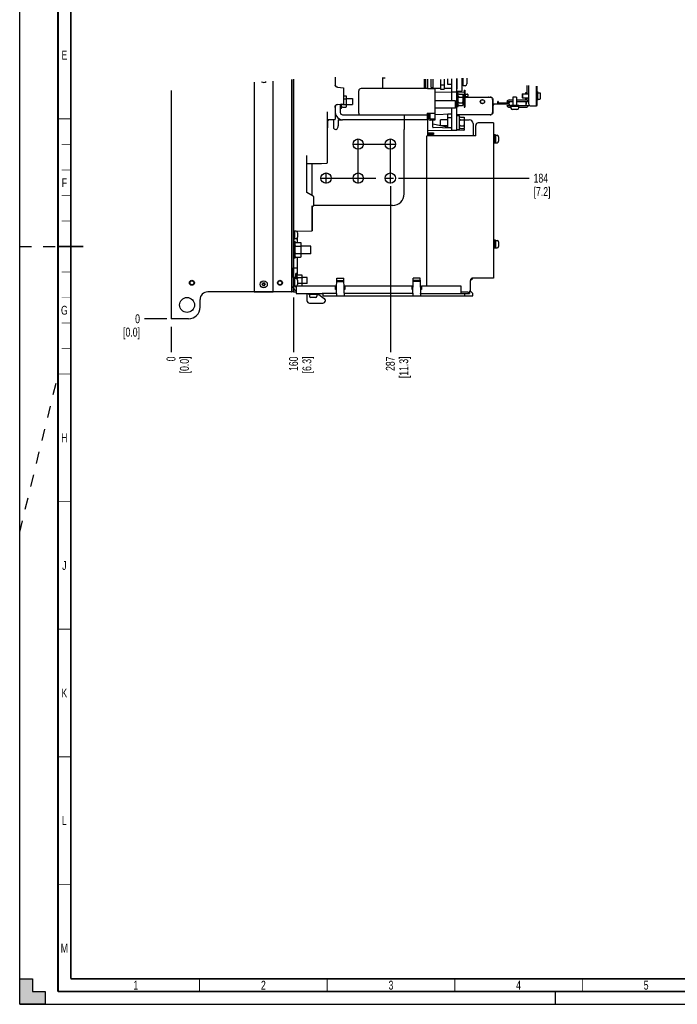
# Paper-space layout 'SUBMITTAL_E3H_2_2' of a CAD drawing. Header units: millimetres. Extents: x 0 to 841, y 0 to 594.
# Tile 1 of 58: x 0 to 258, y 0 to 386. Entities that reach past the tile are written whole.
import ezdxf

# ---------------------------------------------------------------- set-up
doc = ezdxf.new("R2010")
doc.units = ezdxf.units.MM
doc.header["$LTSCALE"] = 46.255
doc.linetypes.add('CENTER', pattern=[0.6, 0.375, -0.075, 0.075, -0.075])
doc.linetypes.add('DASHED', pattern=[0.2, 0.1, -0.1])
doc.layers.get('0').update_dxf_attribs({"linetype": 'CONTINUOUS'})
for name, color, linetype in [('002___PRT_ALL_AXES', 7, 'CONTINUOUS'), ('02___PRT_ALL_AXES', 7, 'CONTINUOUS'), ('DATUM', 7, 'CONTINUOUS'), ('DEFAULT_1', 7, 'CENTER'), ('DRAFTS', 7, 'CONTINUOUS'), ('NOTES', 7, 'CONTINUOUS'), ('ROUNDS', 7, 'CONTINUOUS')]:
    doc.layers.add(name, color=color, linetype=linetype)
doc.styles.get("Standard").update_dxf_attribs({"font": 'txt', "width": 0.725})
doc.dimstyles.new('DIMSTYLE_3', dxfattribs={"dimtxt": 3.5, "dimasz": 4.8, "dimexe": 3.2, "dimexo": 1.6, "dimgap": 0.875, "dimtad": 0, "dimtih": 1, "dimtoh": 1, "dimdec": 1, "dimzin": 0, "dimdsep": 46, "dimtxsty": 'STANDARD', "dimblk": 'CLOSED', "dimblk1": 'CLOSED', "dimblk2": 'CLOSED', "dimcen": 0.09, "dimadec": 0, "dimazin": 0, "dimtp": 0.4, "dimtm": 0.4, "dimtfac": 1, "dimtdec": 1, "dimtofl": 0, "dimtmove": 0, "dimatfit": 3, "dimldrblk": 'CLOSED', "dimfxl": 1, "dimtolj": 1, "dimtzin": 0, "dimarcsym": 0})

# ---------------------------------------------------------------- blocks, each defined once
blk = doc.blocks.new('*D69')
at = {"color": 2, "linetype": 'CONTINUOUS'}
blk.add_line((59.3, 265.47), (59.3, 255.62), dxfattribs=at)
at = {"color": 2, "linetype": 'CONTINUOUS', "insert": (57.55, 253.87), "char_height": 3.5, "width": 12.6875, "attachment_point": 3, "rotation": 90, "line_spacing_factor": 0.9}
blk.add_mtext('0\\P[0.0]', dxfattribs=at)
blk = doc.blocks.new('_CLOSED')
at = {"color": 0, "linetype": 'BYBLOCK'}
for p, q in [((0, 0), (-1, 0.167)), ((-1, 0.167), (-1, -0.167)), ((-1, -0.167), (0, 0)), ((-1, 0), (0, 0))]:
    blk.add_line(p, q, dxfattribs=at)
blk = doc.blocks.new('*D70')
at = {"color": 2, "linetype": 'CONTINUOUS'}
blk.add_line((145.25, 320.57), (145.25, 255.62), dxfattribs=at)
at = {"color": 2, "linetype": 'CONTINUOUS', "insert": (143.5, 253.87), "char_height": 3.5, "width": 15.225, "attachment_point": 3, "rotation": 90, "line_spacing_factor": 0.9}
blk.add_mtext('287\\P[11.3]', dxfattribs=at)
blk = doc.blocks.new('*D71')
at = {"color": 2, "linetype": 'CONTINUOUS'}
blk.add_line((148.45, 323.77), (199.65, 323.77), dxfattribs=at)
at = {"color": 2, "linetype": 'CONTINUOUS', "insert": (201.4, 325.52), "char_height": 3.5, "width": 12.6875, "attachment_point": 1, "line_spacing_factor": 0.9}
blk.add_mtext('184\\P[7.2]', dxfattribs=at)
blk = doc.blocks.new('*D72')
at = {"color": 2, "linetype": 'CONTINUOUS'}
blk.add_line((57.66, 268.67), (48.88, 268.67), dxfattribs=at)
at = {"color": 2, "linetype": 'CONTINUOUS', "insert": (47.13, 270.42), "char_height": 3.5, "width": 12.6875, "attachment_point": 3, "line_spacing_factor": 0.9}
blk.add_mtext('0\\P[0.0]', dxfattribs=at)
blk = doc.blocks.new('*D102')
at = {"color": 2, "linetype": 'CONTINUOUS'}
blk.add_line((107.3, 276.93), (107.3, 255.62), dxfattribs=at)
at = {"color": 2, "linetype": 'CONTINUOUS', "insert": (105.55, 253.87), "char_height": 3.5, "width": 12.6875, "attachment_point": 3, "rotation": 90, "line_spacing_factor": 0.9}
blk.add_mtext('160\\P[6.3]', dxfattribs=at)

psp = doc.layouts.new('SUBMITTAL_E3H_2_2')

# ---------------------------------------------------------------- hatches: boundary and pattern name
at = {"linetype": 'CONTINUOUS'}
h = psp.add_hatch(color=7, dxfattribs=at)
h.paths.add_polyline_path([(0, 10), (5, 10), (5, 5), (10, 5), (10, 0), (0, 0)])
h.paths.add_polyline_path([(0, 594), (10, 594), (10, 589), (5, 589), (5, 584), (0, 584)])
h.paths.add_polyline_path([(841, 0), (841, 10), (836, 10), (836, 5), (831, 5), (831, 0)])
h.paths.add_polyline_path([(836, 584), (836, 589), (831, 589), (831, 594), (841, 594), (841, 584)])

# ---------------------------------------------------------------- linework, layer by layer
at = {"color": 7, "linetype": 'CONTINUOUS'}
for p, q in [((0, 0), (0, 594)), ((0, 0), (0, 594)), ((171.32, 342.44), (171.32, 362.86)), ((91.88, 361.32), (91.88, 279.17)), ((99.38, 279.17), (99.38, 361.73)), ((106.58, 362.4), (106.58, 279.17)), ((106.61, 362.41), (106.61, 279.17)), ((159.84, 358.91), (162.72, 358.91)), ((161.9, 362.5), (161.9, 360.68)), ((161.9, 359.23), (161.9, 359.09)), ((161.9, 359.09), (164.9, 359.09)), ((162.72, 358.91), (162.72, 349.19)), ((164.9, 362.48), (164.9, 358.65)), ((164.9, 360.3), (166.4, 360.3)), ((166.4, 362.55), (166.4, 358.65)), ((166.4, 359.09), (169.4, 359.09)), ((202.73, 357.67), (202.73, 359.81)), ((126.89, 356), (127.79, 356)), ((127.79, 356), (128.09, 355.85)), ((127.79, 354.88), (128.09, 355.03)), ((128.09, 351.68), (128.09, 355.85)), ((162.72, 357.56), (169.4, 357.44)), ((164.9, 358.65), (166.4, 358.65)), ((171.32, 357.44), (169.4, 357.44)), ((174.11, 357.36), (171.32, 357.41)), ((171.86, 357.13), (171.32, 357.13)), ((171.86, 351.76), (171.86, 357.13)), ((172.16, 356.68), (171.86, 356.53)), ((172.16, 355.56), (171.86, 355.71)), ((172.16, 355.56), (171.86, 355.26)), ((172.16, 356.68), (173.51, 356.68)), ((172.16, 355.56), (173.51, 355.56)), ((173.51, 356.68), (173.81, 356.53)), ((173.51, 355.56), (173.81, 355.71)), ((173.51, 355.56), (173.81, 355.26)), ((173.81, 352.36), (173.81, 356.53)), ((173.9, 355.11), (174.16, 355.12)), ((174.18, 355.13), (174.16, 355.12)), ((174.19, 355.14), (174.18, 355.13)), ((174.2, 355.16), (174.19, 355.14)), ((174.2, 358.19), (174.5, 358.19)), ((174.5, 358.19), (174.5, 351.59)), ((174.5, 356.74), (175.49, 356.71)), ((174.5, 355.74), (175.49, 355.78)), ((174.65, 355.75), (174.65, 356.74)), ((175.64, 356.56), (175.64, 355.93)), ((196.91, 356.62), (197.06, 356.77)), ((196.91, 356.62), (196.91, 355.42)), ((196.91, 355.42), (197.06, 355.27)), ((197.06, 356.77), (197.06, 355.27)), ((197.06, 356.77), (199.46, 356.77)), ((197.06, 355.27), (199.46, 355.27)), ((202.58, 357.67), (202.88, 357.67)), ((202.88, 357.67), (202.88, 354.37)), ((202.88, 356.56), (202.91, 356.56)), ((202.88, 355.48), (202.91, 355.48)), ((202.91, 357.26), (202.91, 354.77)), ((202.91, 357.26), (203.96, 357.26)), ((203.99, 357.23), (203.99, 354.8)), ((126.14, 351.08), (126.14, 352.78)), ((126.44, 352.65), (126.14, 352.5)), ((126.44, 351.53), (126.14, 351.68)), ((126.44, 352.65), (126.29, 352.8)), ((126.44, 352.65), (127.79, 352.65)), ((126.44, 351.53), (127.79, 351.53)), ((126.89, 354.88), (127.79, 354.88)), ((127.79, 354.88), (128.09, 354.58)), ((127.79, 352.65), (128.09, 352.95)), ((127.79, 352.65), (128.09, 352.5)), ((127.79, 351.53), (128.09, 351.68)), ((128.09, 354.97), (130.43, 354.97)), ((128.09, 352.57), (130.43, 352.57)), ((130.43, 354.97), (130.43, 352.57)), ((171.86, 351.76), (171.32, 351.76)), ((172.16, 353.32), (171.86, 353.62)), ((172.16, 353.32), (171.86, 353.17)), ((172.16, 352.21), (171.86, 352.36)), ((172.16, 353.32), (173.51, 353.32)), ((172.16, 352.21), (173.51, 352.21)), ((173.51, 353.32), (173.81, 353.62)), ((173.51, 353.32), (173.81, 353.17)), ((173.51, 352.21), (173.81, 352.36)), ((174.2, 351.59), (174.5, 351.59)), ((202.58, 354.37), (202.88, 354.37)), ((202.58, 352.19), (202.73, 352.19)), ((202.73, 352.19), (202.73, 354.37)), ((202.91, 354.77), (203.96, 354.77)), ((126.14, 351.08), (125.6, 351.08)), ((132.87, 349.19), (132.87, 348.59)), ((159.72, 349.19), (159.72, 348.59)), ((159.72, 349.19), (162.72, 349.19)), ((159.86, 349.19), (159.86, 340.31)), ((162.72, 348.77), (169.31, 349)), ((172.4, 348.13), (171.32, 348.13)), ((172.4, 342.76), (172.4, 348.13)), ((172.7, 347.68), (172.4, 347.53)), ((172.7, 347.68), (174.05, 347.68)), ((174.05, 347.68), (174.35, 347.53)), ((174.35, 343.36), (174.35, 347.53)), ((194.87, 350.62), (193.13, 350.62)), ((120.5, 343.54), (120.56, 343.54)), ((122.93, 346.67), (122.93, 343.79)), ((124.6, 343.31), (124.73, 343.58)), ((124.73, 343.58), (124.81, 343.89)), ((124.81, 343.89), (124.85, 344.25)), ((124.85, 346.67), (124.85, 344.25)), ((124.85, 346.67), (126.56, 346.67)), ((150.65, 346.67), (150.65, 342.83)), ((161.9, 343.73), (161.9, 346.43)), ((164.9, 344.3), (161.97, 344.95)), ((169.31, 343.38), (161.98, 343.64)), ((164.9, 344.24), (164.9, 346.64)), ((167.76, 346.64), (164.9, 346.64)), ((167.76, 344.24), (164.9, 344.24)), ((167.76, 343.67), (165.17, 344.24)), ((169.02, 343.39), (168.34, 343.54)), ((172.7, 346.56), (172.4, 346.71)), ((172.7, 346.56), (172.4, 346.26)), ((172.7, 344.32), (172.4, 344.62)), ((172.7, 344.32), (172.4, 344.17)), ((172.7, 346.56), (174.05, 346.56)), ((172.7, 344.32), (174.05, 344.32)), ((174.05, 346.56), (174.35, 346.71)), ((174.05, 346.56), (174.35, 346.26)), ((174.05, 344.32), (174.35, 344.62)), ((174.05, 344.32), (174.35, 344.17)), ((123.89, 342.83), (124.08, 342.86)), ((124.08, 342.86), (124.26, 342.95)), ((124.26, 342.95), (124.44, 343.1)), ((124.44, 343.1), (124.6, 343.31)), ((159.5, 281.6), (159.5, 340.31)), ((159.5, 340.31), (159.74, 340.31)), ((169.4, 342.44), (159.86, 342.28)), ((171.32, 342.44), (169.4, 342.44)), ((172.4, 342.76), (171.32, 342.76)), ((174.11, 342.52), (171.32, 342.48)), ((172.7, 343.21), (172.4, 343.36)), ((172.53, 343.29), (172.4, 343.3)), ((172.7, 343.21), (174.05, 343.21)), ((174.05, 343.21), (174.35, 343.36)), ((174.11, 343.24), (174.11, 343.24)), ((174.2, 343.15), (174.2, 342.61)), ((187.68, 339.98), (187.68, 338.24)), ((114.65, 316.92), (114.65, 329.51)), ((114.5, 312.7), (114.5, 303.1)), ((114.5, 312.7), (114.65, 312.7)), ((114.65, 312.77), (114.65, 303.1)), ((108.8, 303.02), (108.8, 302.77)), ((108.93, 302.39), (108.93, 300.65)), ((114.5, 303.1), (114.65, 303.1)), ((107.93, 298.97), (107.3, 298.97)), ((107.93, 292.37), (107.93, 298.97)), ((108.23, 298.6), (107.93, 298.45)), ((108.23, 297.14), (107.93, 297.29)), ((108.23, 297.14), (107.93, 296.84)), ((108.23, 298.6), (110.03, 298.6)), ((108.23, 297.14), (110.03, 297.14)), ((108.8, 300.27), (108.8, 298.6)), ((110.03, 298.6), (110.33, 298.45)), ((110.03, 297.14), (110.33, 297.29)), ((110.03, 297.14), (110.33, 296.84)), ((110.33, 292.89), (110.33, 298.45)), ((187.68, 298.76), (187.68, 297.02)), ((108.23, 294.21), (107.93, 294.51)), ((108.23, 294.21), (107.93, 294.06)), ((108.23, 294.21), (110.03, 294.21)), ((110.03, 294.21), (110.33, 294.51)), ((110.03, 294.21), (110.33, 294.06)), ((107.93, 292.37), (107.3, 292.37)), ((108.23, 292.74), (107.93, 292.89)), ((108.23, 292.74), (110.03, 292.74)), ((108.8, 292.74), (108.8, 285.79)), ((110.03, 292.74), (110.33, 292.89)), ((108.2, 284.39), (108.2, 286.36)), ((108.74, 286.36), (108.2, 286.36)), ((108.74, 284.23), (108.74, 286.36)), ((109.04, 285.91), (108.74, 285.76)), ((109.04, 285.91), (110.39, 285.91)), ((110.39, 285.91), (110.69, 285.76)), ((110.69, 281.6), (110.69, 285.76)), ((95.32, 282.38), (94.95, 282.17)), ((94.95, 282.17), (95.32, 281.96)), ((95.32, 282.77), (95.32, 282.38)), ((95.63, 282.59), (95.32, 282.77)), ((95.32, 281.96), (95.32, 281.57)), ((95.32, 281.57), (95.63, 281.75)), ((95.94, 282.77), (95.63, 282.59)), ((95.63, 281.75), (95.94, 281.57)), ((95.94, 282.38), (95.94, 282.77)), ((96.3, 282.17), (95.94, 282.38)), ((95.94, 281.96), (96.3, 282.17)), ((95.94, 281.57), (95.94, 281.96)), ((109.04, 284.79), (108.74, 284.94)), ((109.04, 284.79), (108.74, 284.49)), ((108.93, 283.79), (108.93, 282.05)), ((109.04, 282.55), (108.93, 282.66)), ((109.04, 282.55), (108.93, 282.5)), ((109.04, 284.79), (110.39, 284.79)), ((109.04, 282.55), (110.39, 282.55)), ((110.39, 284.79), (110.69, 284.94)), ((110.39, 284.79), (110.69, 284.49)), ((110.39, 282.55), (110.69, 282.85)), ((110.39, 282.55), (110.69, 282.4)), ((91.88, 279.17), (99.38, 279.17)), ((106.58, 279.17), (106.61, 279.17)), ((108.2, 280.99), (108.2, 281.45)), ((108.33, 280.99), (108.2, 280.99)), ((108.74, 281.6), (108.74, 281.61)), ((115.86, 276.97), (114.12, 276.97)), ((0, 0), (0, 10)), ((0, 10), (5, 10)), ((0, 10), (5, 10)), ((5, 10), (5, 5)), ((5, 10), (5, 5)), ((5, 5), (10, 5)), ((5, 5), (10, 5)), ((10, 5), (10, 0)), ((10, 5), (10, 0)), ((10, 0), (0, 0)), ((0, 0), (841, 0)), ((0, 0), (841, 0))]:
    psp.add_line(p, q, dxfattribs=at)
at = {"color": 3, "linetype": 'CONTINUOUS'}
for p, q in [((142.28, 363.11), (143.18, 363.11)), ((143.18, 363.14), (143.18, 363.11)), ((169.4, 354.13), (169.4, 362.74)), ((202.58, 352.12), (202.58, 359.82)), ((59.3, 358.12), (59.3, 268.67)), ((174.2, 358.19), (174.2, 351.59)), ((183.76, 355.49), (183.6, 355.49)), ((187.43, 352.7), (187.43, 353.84)), ((187.52, 353.84), (187.43, 353.84)), ((187.52, 353.84), (187.52, 353.27)), ((198.59, 353.27), (198.59, 353.75)), ((201.68, 352.12), (202.58, 352.12)), ((169.4, 342.44), (169.4, 351.13)), ((183.76, 348.59), (171.32, 348.59)), ((185.63, 345.41), (184.73, 345.41)), ((185.63, 345.41), (185.63, 284.6)), ((178.7, 340.31), (159.74, 340.31)), ((107.3, 288.59), (108.8, 288.59)), ((185.63, 284.6), (184.73, 284.6)), ((106.58, 279.17), (105.5, 279.17)), ((116.46, 278.2), (117.2, 278.2)), ((60.86, 268.67), (59.3, 268.67))]:
    psp.add_line(p, q, dxfattribs=at)
at = {"color": 7, "linetype": 'DASHED'}
for p, q in [((0, 297), (15, 297)), ((0, 185), (15, 246.35)), ((210, 0), (210, 5))]:
    psp.add_line(p, q, dxfattribs=at)
at = {"color": 7, "linetype": 'CONTINUOUS'}
for points, const_width in [([(15, 589), (15, 5)], 0.7), ([(20, 10), (20, 584)], 0.7), ([(15, 347), (20, 347)], 0.35), ([(20, 337), (16.5, 337)], 0.25), ([(20, 327), (16.5, 327)], 0.25), ([(20, 317), (16.5, 317)], 0.25), ([(20, 307), (16.5, 307)], 0.25), ([(15, 297), (25, 297)], 0.7), ([(20, 287), (16.5, 287)], 0.25), ([(20, 277), (16.5, 277)], 0.25), ([(20, 267), (16.5, 267)], 0.25), ([(20, 257), (16.5, 257)], 0.25), ([(15, 247), (20, 247)], 0.35), ([(15, 197), (20, 197)], 0.35), ([(15, 147), (20, 147)], 0.35), ([(15, 97), (20, 97)], 0.35), ([(15, 47), (20, 47)], 0.35), ([(20, 10), (831, 10)], 0.7), ([(70.5, 5), (70.5, 10)], 0.35), ([(120.5, 5), (120.5, 10)], 0.35), ([(170.5, 5), (170.5, 10)], 0.35), ([(220.5, 5), (220.5, 10)], 0.35), ([(15, 5), (836, 5)], 0.7)]:
    psp.add_lwpolyline(points, dxfattribs=dict(at, const_width=const_width))
for centre, radius in [((181.35, 353.74), 0.834), ((132.65, 337.1), 2.02), ((145.25, 337.1), 2.02), ((120.05, 323.77), 2.02), ((132.65, 323.77), 2.02), ((145.25, 323.77), 2.02)]:
    psp.add_circle(centre, radius, dxfattribs=at)
at = {"color": 3, "linetype": 'CONTINUOUS'}
for centre, radius in [((181.35, 353.74), 0.75), ((67.5, 282.77), 0.75), ((102, 282.77), 0.75), ((65.6, 274.07), 2.92)]:
    psp.add_circle(centre, radius, dxfattribs=at)
at = {"color": 7, "linetype": 'CONTINUOUS'}
for centre, radius, start, end in [((169.31, 357.35), 0.09, 0, 89), ((174.11, 357.27), 0.09, 0, 89), ((175.49, 356.56), 0.15, 0, 88), ((175.49, 355.93), 0.15, 272, 360), ((203.96, 357.23), 0.03, 0, 90), ((193.13, 351.22), 0.6, 180, 270), ((194.87, 351.22), 0.6, 270, 360), ((203.96, 354.8), 0.03, 270, 360), ((126.56, 349.55), 0.96, 180, 270), ((169.31, 349.09), 0.09, 272.0001, 360), ((123.89, 343.79), 0.96, 180, 270), ((160.88, 347.08), 0.645, 180, 270), ((161.99, 345.03), 0.09, 179.9989, 257.5923), ((161.99, 343.73), 0.09, 180, 268), ((160.1, 341.81), 0.3, 216.0086, 270), ((169.31, 343.29), 0.09, 0, 87.9997), ((169.31, 342.53), 0.09, 271, 344.9684), ((174.11, 343.15), 0.09, 0, 88), ((174.11, 342.61), 0.09, 271, 360), ((187.08, 339.98), 0.6, 0, 90), ((187.08, 338.24), 0.6, 270, 360), ((108.33, 302.39), 0.6, 0, 90), ((108.33, 300.65), 0.6, 270, 360), ((187.08, 298.76), 0.6, 0, 90), ((187.08, 297.02), 0.6, 270, 360), ((108.33, 283.79), 0.6, 0, 90), ((108.33, 282.05), 0.6, 270, 360), ((114.12, 277.57), 0.6, 180, 270), ((115.86, 277.57), 0.6, 270, 360)]:
    psp.add_arc(centre, radius, start, end, dxfattribs=at)
at = {"color": 3, "linetype": 'CONTINUOUS'}
for centre, radius, start in [((126.56, 349.55), 2.88, 180), ((160.1, 341.81), 0.99, 255.8721)]:
    psp.add_arc(centre, radius, start, 270, dxfattribs=at)
at = {"layer": '002___PRT_ALL_AXES', "color": 7, "linetype": 'CONTINUOUS'}
for p, q in [((167.76, 360.46), (167.76, 362.64)), ((169.4, 360.46), (167.76, 360.46)), ((198.29, 356.77), (198.29, 357.32)), ((198.29, 357.32), (198.89, 357.32)), ((198.29, 354.71), (198.29, 355.27)), ((170.73, 354.13), (162.72, 354.13)), ((170.73, 351.13), (170.73, 354.13)), ((198.29, 354.71), (198.89, 354.71)), ((170.73, 351.13), (162.72, 351.13)), ((167.76, 343.54), (167.76, 348.84)), ((169.4, 348.84), (167.76, 348.84)), ((169.4, 347.34), (167.76, 347.34)), ((169.4, 343.54), (167.76, 343.54)), ((114.11, 297.17), (110.33, 297.17)), ((114.11, 294.17), (114.11, 297.17)), ((114.11, 294.17), (110.33, 294.17)), ((108.2, 284.87), (107.3, 284.87)), ((112.61, 284.87), (110.69, 284.87)), ((112.61, 282.47), (110.69, 282.47)), ((112.61, 282.47), (112.61, 284.87))]:
    psp.add_line(p, q, dxfattribs=at)
for centre, radius in [((67.5, 282.77), 0.975), ((95.63, 282.17), 1.4), ((102, 282.77), 0.975)]:
    psp.add_circle(centre, radius, dxfattribs=at)
psp.add_arc((95.63, 362.66), 1.4, 232.1264, 315.2921, dxfattribs=at)
at = {"layer": '02___PRT_ALL_AXES', "color": 7, "linetype": 'CONTINUOUS'}
for p, q in [((193.25, 355.48), (193.25, 352.25)), ((194.75, 355.48), (193.25, 355.48)), ((194.75, 355.48), (194.75, 352.25)), ((192.38, 351.88), (192.38, 352.25)), ((195.62, 352.25), (192.38, 352.25)), ((195.62, 351.88), (192.38, 351.88)), ((192.53, 351.88), (192.53, 351.22)), ((195.47, 351.88), (195.47, 351.22)), ((195.62, 351.88), (195.62, 352.25)), ((185.63, 339.86), (186.05, 339.86)), ((186.05, 340.73), (186.05, 337.49)), ((186.42, 340.73), (186.05, 340.73)), ((186.42, 340.73), (186.42, 337.49)), ((186.42, 340.58), (187.08, 340.58)), ((185.63, 338.36), (186.05, 338.36)), ((186.42, 337.49), (186.05, 337.49)), ((186.42, 337.64), (187.08, 337.64)), ((107.3, 303.14), (107.67, 303.14)), ((107.67, 303.14), (107.67, 299.9)), ((108.33, 302.99), (107.67, 302.99)), ((107.3, 299.9), (107.67, 299.9)), ((108.33, 300.05), (107.67, 300.05)), ((185.63, 298.64), (186.05, 298.64)), ((185.63, 297.14), (186.05, 297.14)), ((186.05, 299.51), (186.05, 296.27)), ((186.42, 299.51), (186.05, 299.51)), ((186.42, 299.51), (186.42, 296.27)), ((186.42, 299.36), (187.08, 299.36)), ((186.42, 296.27), (186.05, 296.27)), ((186.42, 296.42), (187.08, 296.42)), ((107.3, 284.54), (107.67, 284.54)), ((107.67, 284.54), (107.67, 281.3)), ((108.33, 284.39), (107.67, 284.39)), ((107.3, 281.3), (107.67, 281.3)), ((108.33, 281.45), (107.67, 281.45)), ((113.37, 278.23), (113.37, 278.6)), ((116.61, 278.23), (113.37, 278.23)), ((113.52, 278.23), (113.52, 277.57)), ((116.46, 278.23), (116.46, 277.57)), ((116.61, 278.23), (116.61, 278.6))]:
    psp.add_line(p, q, dxfattribs=at)
at = {"layer": 'DATUM', "color": 7, "linetype": 'CONTINUOUS'}
for p, q in [((173.84, 359.96), (173.84, 362.95)), ((173.84, 360.14), (173.24, 360.14)), ((174.56, 359.96), (173.84, 359.96)), ((173.81, 355.64), (173.9, 355.64)), ((173.9, 355.64), (173.9, 353.24)), ((173.81, 353.24), (173.9, 353.24))]:
    psp.add_line(p, q, dxfattribs=at)
at = {"layer": 'DEFAULT_1', "color": 7, "linetype": 'CENTER'}
for p, q in [((130.52, 337.1), (147.37, 337.1)), ((132.65, 321.64), (132.65, 339.23)), ((145.25, 321.64), (145.25, 339.23)), ((120.05, 321.64), (120.05, 325.89)), ((117.92, 323.77), (122.17, 323.77)), ((122.22, 323.77), (147.37, 323.77))]:
    psp.add_line(p, q, dxfattribs=at)
at = {"layer": 'DRAFTS', "color": 7, "linetype": 'CONTINUOUS'}
for p, q in [((124.11, 280.1), (124.23, 284.52)), ((124.2, 283.25), (127.03, 283.25)), ((124.21, 283.7), (127.02, 283.7)), ((124.23, 284.52), (127, 284.52)), ((127.11, 280.1), (127, 284.52)), ((154.2, 283.25), (154.23, 284.52)), ((157.03, 283.25), (154.2, 283.25)), ((157.02, 283.7), (154.21, 283.7)), ((157, 284.52), (154.23, 284.52)), ((157.03, 283.25), (157, 284.52)), ((108.34, 281.45), (108.29, 278.6)), ((108.29, 278.6), (118.58, 278.6)), ((108.73, 281.6), (123.81, 281.6)), ((118.79, 278.6), (118.79, 277.7)), ((124.11, 278.6), (118.79, 278.6)), ((123.81, 280.1), (123.81, 281.6)), ((124.11, 280.1), (123.81, 280.1)), ((124.11, 278.6), (124.11, 277.7)), ((127.41, 280.1), (127.11, 280.1)), ((127.11, 278.6), (127.11, 277.7)), ((154.11, 278.6), (127.11, 278.6)), ((127.41, 281.6), (127.41, 280.1)), ((127.41, 281.6), (153.81, 281.6)), ((153.81, 280.1), (153.81, 281.6)), ((154.11, 280.1), (153.81, 280.1)), ((154.11, 278.6), (154.11, 277.7)), ((157.41, 280.1), (157.11, 280.1)), ((157.11, 278.6), (157.11, 277.7)), ((157.11, 278.6), (176.24, 278.6)), ((157.41, 281.6), (157.41, 280.1)), ((174.39, 277.7), (174.44, 278.6)), ((176.24, 279.29), (176.24, 278.6)), ((176.84, 279.29), (176.24, 279.29)), ((177.53, 278.6), (176.84, 279.29)), ((177.53, 277.7), (177.53, 278.6)), ((118.79, 277.7), (177.53, 277.7))]:
    psp.add_line(p, q, dxfattribs=at)
at = {"layer": 'NOTES', "color": 7, "linetype": 'CONTINUOUS'}
psp.add_line((175.28, 363), (175.28, 360.68), dxfattribs=at)
psp.add_arc((174.56, 360.68), 0.72, 270, 360, dxfattribs=at)
at = {"layer": 'ROUNDS', "color": 7, "linetype": 'CONTINUOUS'}
for p, q in [((123.68, 363.35), (123.68, 360.29)), ((142.3, 358.91), (142.29, 363.18)), ((171.32, 362.86), (171.32, 358.82)), ((107.3, 362.51), (107.3, 279.17)), ((123.58, 360.24), (123.53, 360.38)), ((123.63, 360.09), (123.58, 360.24)), ((123.7, 359.94), (123.63, 360.09)), ((123.79, 359.8), (123.7, 359.94)), ((123.89, 359.68), (123.79, 359.8)), ((124.01, 359.58), (123.89, 359.68)), ((124.15, 359.49), (124.01, 359.58)), ((124.32, 359.43), (124.15, 359.49)), ((124.49, 359.4), (124.32, 359.43)), ((124.49, 359.4), (126.89, 359.19)), ((126.89, 359.19), (126.89, 352.85)), ((159.84, 358.91), (133.83, 358.91)), ((158.51, 362.52), (158.51, 358.91)), ((159.8, 362.51), (159.8, 358.91)), ((161.21, 359.23), (161.21, 362.51)), ((161.21, 359.23), (161.9, 359.23)), ((132.87, 349.19), (132.87, 357.95)), ((171.32, 357.86), (173.24, 357.86)), ((184.56, 355.49), (184.84, 355.44)), ((184.84, 355.44), (185.09, 355.31)), ((185.09, 355.31), (185.29, 355.1)), ((185.29, 355.1), (185.42, 354.83)), ((123.53, 351.65), (123.57, 351.79)), ((123.57, 351.79), (123.63, 351.93)), ((123.63, 351.93), (123.69, 352.07)), ((123.68, 351.74), (123.68, 346.86)), ((123.69, 352.07), (123.77, 352.21)), ((123.77, 352.21), (123.87, 352.32)), ((123.87, 352.32), (123.96, 352.42)), ((123.96, 352.42), (124.08, 352.5)), ((124.08, 352.5), (124.2, 352.57)), ((124.2, 352.57), (124.35, 352.61)), ((124.35, 352.61), (124.49, 352.64)), ((124.49, 352.64), (126.89, 352.85)), ((125.6, 352.73), (125.6, 349.55)), ((185.42, 354.83), (185.46, 354.53)), ((185.46, 354.53), (185.46, 349.55)), ((187.52, 353.27), (187.52, 352.7)), ((191.76, 352.7), (187.52, 352.7)), ((190.94, 353.75), (193.25, 353.75)), ((190.94, 352.25), (192.38, 352.25)), ((191.81, 354.43), (193.25, 354.43)), ((191.81, 351.58), (192.53, 351.58)), ((194.75, 354.43), (198.47, 354.43)), ((194.75, 353.75), (199.34, 353.75)), ((195.47, 351.58), (198.47, 351.58)), ((195.62, 352.25), (199.34, 352.25)), ((198.59, 352.7), (198.52, 352.7)), ((198.59, 352.7), (198.59, 353.27)), ((199.12, 354.14), (199.46, 354.14)), ((120.5, 349.82), (120.5, 329.74)), ((126.56, 348.59), (159.72, 348.59)), ((150.65, 348.59), (150.65, 346.67)), ((159.72, 348.59), (159.72, 346.67)), ((160.23, 349.19), (160.23, 347.08)), ((162.72, 349.19), (162.72, 347)), ((184.84, 348.64), (184.56, 348.59)), ((185.09, 348.78), (184.84, 348.64)), ((185.29, 348.99), (185.09, 348.78)), ((185.42, 349.26), (185.29, 348.99)), ((185.46, 349.55), (185.42, 349.26)), ((120.56, 345.71), (120.56, 343.54)), ((123.53, 346.71), (120.65, 346.68)), ((122.93, 346.67), (121.52, 346.67)), ((160.8, 347), (162.72, 347)), ((162.63, 346.43), (160.88, 346.43)), ((162.63, 347), (162.63, 346.43)), ((150.65, 317.57), (150.65, 342.83)), ((160.1, 341.51), (162.11, 341.51)), ((162.11, 341.51), (162.11, 340.82)), ((112.4, 332.7), (112.4, 318.3)), ((112.55, 329.47), (114.56, 329.5)), ((114.56, 329.5), (114.65, 329.5)), ((114.58, 329.5), (114.59, 329.5)), ((114.58, 329.5), (114.58, 329.5)), ((114.58, 329.5), (114.58, 329.5)), ((114.59, 329.5), (114.6, 329.5)), ((114.6, 329.5), (114.62, 329.5)), ((114.62, 329.5), (114.65, 329.51)), ((114.65, 329.51), (114.66, 329.51)), ((114.66, 329.51), (114.69, 329.51)), ((114.69, 329.51), (114.72, 329.51)), ((114.72, 329.51), (114.74, 329.51)), ((114.74, 329.51), (116.48, 329.53)), ((116.48, 329.53), (118.33, 329.56)), ((118.33, 329.56), (120.35, 329.59)), ((120.35, 329.59), (120.38, 329.59)), ((120.38, 329.59), (120.41, 329.6)), ((120.41, 329.6), (120.43, 329.61)), ((120.43, 329.61), (120.45, 329.63)), ((120.45, 329.63), (120.47, 329.65)), ((120.47, 329.65), (120.48, 329.67)), ((120.48, 329.67), (120.49, 329.69)), ((120.49, 329.69), (120.5, 329.71)), ((120.5, 329.71), (120.5, 329.74)), ((115.02, 316.7), (112.47, 318.17)), ((115.1, 316.57), (115.1, 312.92)), ((114.57, 312.77), (114.95, 312.77)), ((146.15, 313.07), (115.1, 313.07)), ((107.67, 303.01), (114.35, 303.09)), ((154.07, 278.6), (154.2, 283.25)), ((157.15, 278.6), (157.03, 283.25)), ((107.3, 279.17), (106.61, 279.17)), ((118.79, 278.6), (118.79, 278.75)), ((124.11, 278.6), (124.11, 280.1)), ((127.11, 278.68), (127.11, 280.1)), ((154.11, 278.75), (154.11, 278.62)), ((157.11, 278.6), (157.11, 278.75)), ((157.41, 281.6), (172.89, 281.6)), ((172.89, 281.6), (172.94, 278.75))]:
    psp.add_line(p, q, dxfattribs=at)
at = {"layer": 'ROUNDS', "color": 3, "linetype": 'CONTINUOUS'}
for p, q in [((173.24, 362.93), (173.24, 357.86)), ((159.11, 358.91), (159.11, 362.52)), ((161.9, 360.68), (161.9, 359.23)), ((198.89, 356.77), (198.89, 360.11)), ((199.46, 352.72), (199.46, 360.07)), ((174.5, 355.49), (183.6, 355.49)), ((183.76, 355.49), (184.39, 355.49)), ((184.67, 355.44), (184.39, 355.49)), ((184.92, 355.31), (184.67, 355.44)), ((185.12, 355.1), (184.92, 355.31)), ((185.25, 354.83), (185.12, 355.1)), ((198.89, 354.32), (198.89, 355.27)), ((185.3, 354.53), (185.25, 354.83)), ((185.3, 354.53), (185.3, 349.55)), ((187.43, 352.7), (185.84, 352.7)), ((187.52, 353.27), (191.76, 353.27)), ((198.52, 353.27), (198.59, 353.27)), ((200.06, 352.12), (201.68, 352.12)), ((160.8, 347), (160.8, 349.19)), ((184.39, 348.59), (183.76, 348.59)), ((184.39, 348.59), (184.67, 348.64)), ((184.67, 348.64), (184.92, 348.78)), ((184.92, 348.78), (185.12, 348.99)), ((185.12, 348.99), (185.25, 349.26)), ((185.25, 349.26), (185.3, 349.55)), ((159.72, 346.67), (126.56, 346.67)), ((174.35, 346.67), (176.18, 346.67)), ((177.68, 345.17), (177.68, 340.31)), ((178.7, 340.31), (178.7, 344.45)), ((184.73, 345.41), (179.66, 345.41)), ((162.11, 340.82), (160.1, 340.82)), ((107.36, 284.87), (107.36, 288.59)), ((176.63, 280.01), (176.63, 283.64)), ((184.73, 284.6), (177.59, 284.6)), ((105.5, 279.17), (73.67, 279.17)), ((107.3, 279.17), (108.3, 279.17)), ((107.36, 280.73), (107.36, 281.3)), ((112.58, 278.52), (112.58, 275.75)), ((117.2, 278.2), (119.38, 276.61)), ((175.67, 279.05), (172.93, 279.05)), ((70.67, 273.17), (70.67, 276.17)), ((113.54, 274.79), (118.82, 274.79)), ((119.78, 275.75), (119.78, 275.83)), ((66.17, 268.67), (60.86, 268.67))]:
    psp.add_line(p, q, dxfattribs=at)
at = {"layer": 'ROUNDS', "color": 7, "linetype": 'CONTINUOUS'}
for centre, radius, start, end in [((124.58, 360.29), 0.9, 180, 264.2415), ((133.83, 357.95), 0.96, 90, 180), ((124.58, 351.74), 0.9, 96.1561, 180), ((191.81, 353.53), 0.9, 90, 165.5225), ((191.81, 352.48), 0.9, 194.4775, 270), ((194.74, 353), 3, 166.9683, 193.0317), ((191.76, 353.69), 0.06, 346.9683, 90), ((191.76, 352.31), 0.06, 270, 13.0317), ((198.51, 353.69), 0.06, 90, 193.0317), ((198.51, 352.31), 0.06, 166.9683, 270), ((195.53, 353), 3, 346.9683, 13.0317), ((198.47, 353.53), 0.9, 14.4775, 90), ((198.47, 352.48), 0.9, 270, 345.5225), ((120.65, 346.53), 0.15, 90.75, 180), ((121.52, 345.71), 0.96, 90, 180), ((123.53, 346.86), 0.15, 270.75, 360), ((112.55, 329.32), 0.15, 90.75, 180), ((112.55, 318.3), 0.15, 180, 240), ((114.95, 316.57), 0.15, 0, 60), ((146.15, 317.57), 4.5, 270, 360), ((114.57, 312.7), 0.075, 90, 180), ((114.95, 312.92), 0.15, 270, 360), ((114.35, 303.24), 0.15, 270.75, 337.6875), ((118.58, 278.39), 0.21, 22.5017, 90), ((173.09, 278.75), 0.15, 181, 270)]:
    psp.add_arc(centre, radius, start, end, dxfattribs=at)
at = {"layer": 'ROUNDS', "color": 3, "linetype": 'CONTINUOUS'}
for centre, radius, start, end in [((185.25, 352.82), 0.6, 290.4747, 348.463), ((200.06, 352.72), 0.6, 180, 270), ((176.18, 345.17), 1.5, 0, 90), ((179.66, 344.45), 0.96, 90, 180), ((177.59, 283.64), 0.96, 90, 180), ((176.18, 285.17), 1.5, 288.1747, 337.4944), ((73.67, 276.17), 3, 90, 180), ((108.32, 280.73), 0.96, 180, 269.1585), ((113.54, 278.52), 0.96, 175.0915, 180), ((175.67, 280.01), 0.96, 270, 306), ((175.67, 280.01), 0.96, 310.6089, 360), ((113.54, 275.75), 0.96, 180, 270), ((118.82, 275.75), 0.96, 270, 360), ((118.82, 275.83), 0.96, 0, 53.9924), ((66.17, 273.17), 4.5, 270, 360)]:
    psp.add_arc(centre, radius, start, end, dxfattribs=at)

# ---------------------------------------------------------------- texts
at = {"color": 2, "linetype": 'CONTINUOUS', "char_height": 3.5, "width": 2.5375, "attachment_point": 2, "line_spacing_factor": 0.9}
for s, insert in [('E', (17.5, 373.75)), ('F', (17.5, 323.75)), ('G', (17.5, 273.75)), ('H', (17.5, 223.75)), ('J', (17.5, 173.75)), ('K', (17.5, 123.75)), ('L', (17.5, 73.75)), ('M', (17.5, 23.75)), ('1', (45.5, 9.25)), ('2', (95.5, 9.25)), ('3', (145.5, 9.25)), ('4', (195.5, 9.25)), ('5', (245.5, 9.25))]:
    psp.add_mtext(s, dxfattribs=dict(at, insert=insert))

# ---------------------------------------------------------------- dimensions: what is measured, and where the dimension line sits
at = {"color": 2, "linetype": 'CONTINUOUS'}
for feature_location, offset, dtype, origin, text, picture, middle in [((148.45, 323.77), (51.2, 0), 0, (146.85, 323.77), '184\\P[7.2]', '*D71', (207.74, 321.14)), ((145.25, 320.57), (0, -64.95), 1, (145.25, 322.17), '287\\P[11.3]', '*D70', (147.87, 246.26)), ((107.3, 276.93), (0, -21.31), 1, (107.3, 278.53), '160\\P[6.3]', '*D102', (109.92, 247.53)), ((57.66, 268.67), (-8.78, 0), 0, (59.26, 268.67), '0\\P[0.0]', '*D72', (40.78, 266.05)), ((59.3, 265.47), (0, -9.85), 1, (59.3, 267.07), '0\\P[0.0]', '*D69', (61.92, 247.53))]:
    dim = psp.add_ordinate_dim(feature_location=feature_location, offset=offset, dtype=dtype, origin=origin, text=text, dimstyle='DIMSTYLE_3', dxfattribs=at)
    dim.commit()
    dim.dimension.update_dxf_attribs({"geometry": picture, "text_midpoint": middle})

doc.saveas('drawing.dxf')
